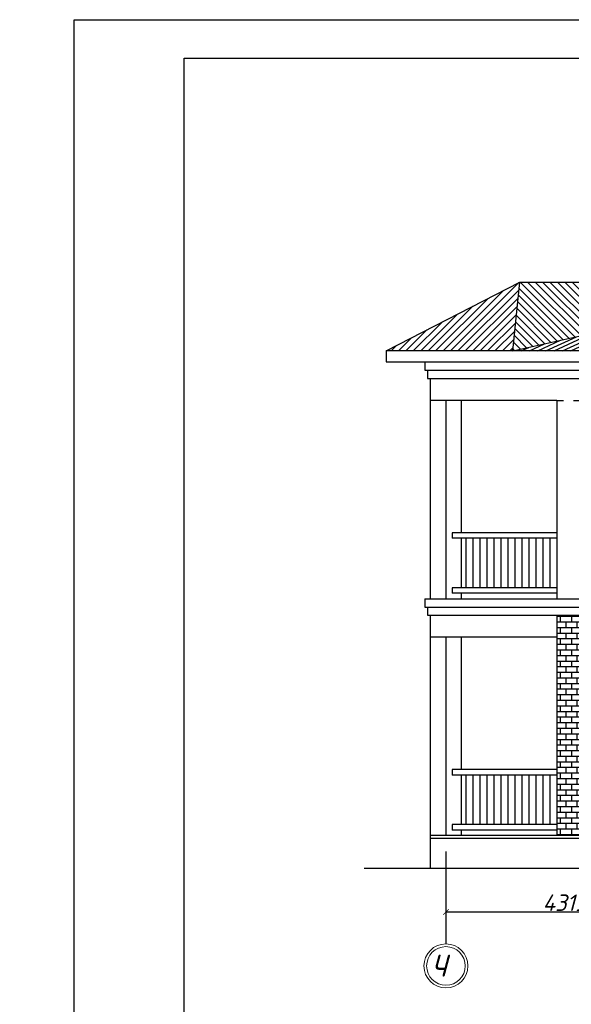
# Model space of a CAD drawing. Header units: millimetres. Extents: x 1112040 to 6903494, y -332921 to -150905.
# Tile 119 of 150: x 1925039 to 1935049, y -230115 to -212238. Entities that reach past the tile are written whole.
import ezdxf

# ---------------------------------------------------------------- set-up
doc = ezdxf.new("R2010")
doc.units = ezdxf.units.MM
doc.linetypes.add('ACAD_ISO03W100', pattern=[30, 12, -18])
doc.layers.add('os', color=253, linetype='Continuous')
doc.styles.get("Standard").update_dxf_attribs({"font": 'isocpeui.ttf'})
doc.dimstyles.get("Standard").update_dxf_attribs({"dimtxt": 300, "dimasz": 100, "dimexe": 50, "dimexo": 50, "dimgap": 20, "dimtad": 1, "dimdec": 0, "dimzin": 0, "dimdsep": 46, "dimtxsty": 'Standard', "dimblk": 'ARCHTICK', "dimcen": 20, "dimclrd": 1, "dimclre": 1, "dimclrt": 256, "dimadec": 0, "dimazin": 0, "dimtfac": 1, "dimtdec": 0, "dimtofl": 0, "dimtmove": 0, "dimatfit": 3, "dimldrblk": 'ARCHTICK', "dimfxl": 1, "dimtolj": 1, "dimtzin": 0, "dimarcsym": 0})

# ---------------------------------------------------------------- blocks, each defined once
blk = doc.blocks.new('_ArchTick')
at = {"color": 0, "linetype": 'ByBlock', "const_width": 0.15}
blk.add_lwpolyline([(-0.5, -0.5), (0.5, 0.5)], dxfattribs=at)
blk = doc.blocks.new('*D2106')
at = {"color": 1, "lineweight": -2, "transparency": 16777216}
for p, q in [((1932774, -227963), (1932774, -228490)), ((1937089, -228140), (1937089, -228490)), ((1937089, -228440), (1932774, -228440))]:
    blk.add_line(p, q, dxfattribs=at)
at = {"color": 1, "lineweight": -2, "transparency": 16777216, "xscale": 100, "yscale": 100, "zscale": 100, "rotation": 180}
blk.add_blockref('_ArchTick', (1932774, -228440), dxfattribs=at)
at = {"color": 1, "lineweight": -2, "transparency": 16777216, "xscale": 100, "yscale": 100, "zscale": 100}
blk.add_blockref('_ArchTick', (1937089, -228440), dxfattribs=at)
at = {"transparency": 16777216, "insert": (1934931, -228270), "char_height": 300, "attachment_point": 5}
blk.add_mtext('\\A1;4315', dxfattribs=at)

msp = doc.modelspace()

# ---------------------------------------------------------------- hatches: boundary and pattern name
h = msp.add_hatch()
h.set_pattern_fill('ANSI31', color=1, scale=30, style=0)
h.set_pattern_definition([(45, (1971022.44, -130917.58), (-67.35192, 67.35192), [])])
h.paths.add_polyline_path([(1934113.9, -217001.5), (1931688.9, -218251.5), (1933988.9, -218251.5)])
h = msp.add_hatch()
h.set_pattern_fill('ANSI31', color=1, scale=20, angle=340, style=0)
h.set_pattern_definition([(25, (1971022.44, -130917.58), (-26.83626, 57.550544), [])])
h.paths.add_polyline_path([(1933988.9, -218251.5), (1936088.9, -218251.5), (1939588.9, -217001.5)])
h = msp.add_hatch()
h.set_pattern_fill('ANSI31', color=1, scale=30, angle=90, style=0)
h.set_pattern_definition([(135, (1971022.44, -130917.58), (-67.35192, -67.35192), [])])
h.paths.add_polyline_path([(1939588.9, -217001.5), (1934113.9, -217001.5), (1933988.9, -218251.5)])
h = msp.add_hatch()
h.set_pattern_fill('ANSI31', color=1, scale=40, angle=45, style=0)
h.set_pattern_definition([(90, (1876755.27, -180755.04), (-127, 2e-14), [])])
h.paths.add_polyline_path([(1934871.8, -222551.5), (1934871.8, -221651.5), (1933054.6, -221651.5), (1933054.6, -222551.5)])
h = msp.add_hatch()
h.set_pattern_fill('AR-B816', color=35, scale=0.5, style=0)
h.set_pattern_definition([(0, (1971022.44, -130917.58), (0, 101.6), []), (90, (1971022.44, -130917.58), (-101.6, 101.6), [101.6, -101.6])])
h.paths.add_polyline_path([(1936888.9, -223051.5), (1934788.9, -223051.5), (1934788.9, -227051.5), (1935972.4, -227051.5), (1935972.4, -226281.5), (1935455.3, -226281.5), (1935455.3, -226381.5), (1935305.3, -226381.5), (1935305.3, -226281.5), (1935285.3, -226281.5), (1935285.3, -226201.5), (1935275.3, -226201.5, -1), (1935275.3, -226151.5), (1935305.3, -226151.5), (1935305.3, -224151.5), (1935285.3, -224151.5), (1935285.3, -224121.5), (1935265.3, -224121.5), (1935265.3, -224071.5), (1935245.3, -224071.5), (1935245.3, -223991.5), (1935225.3, -223991.5), (1935225.3, -223961.5), (1936709.5, -223961.5), (1936709.5, -223991.5), (1936689.5, -223991.5), (1936689.5, -224071.5), (1936669.5, -224071.5), (1936669.5, -224121.5), (1936649.5, -224121.5), (1936649.5, -224151.5), (1936629.5, -224151.5), (1936629.5, -226151.5), (1936669.5, -226151.5, -1), (1936669.5, -226201.5), (1936659.5, -226201.5), (1936659.5, -226281.5), (1936639.5, -226281.5), (1936639.5, -226381.5), (1936486, -226381.5), (1936486, -226281.5), (1935972.4, -226281.5), (1935972.4, -227051.5), (1936888.9, -227051.5)])
h = msp.add_hatch()
h.set_pattern_fill('ANSI31', color=1, scale=40, angle=45, style=0)
h.set_pattern_definition([(90, (1876755.27, -185055.04), (-127, 2e-14), [])])
h.paths.add_polyline_path([(1934871.8, -226851.5), (1934871.8, -225951.5), (1933054.6, -225951.5), (1933054.6, -226851.5)])

# ---------------------------------------------------------------- linework, layer by layer
for p, q in [((1931688.9, -218251.5), (1934113.9, -217001.5)), ((1933988.9, -218251.5), (1934113.9, -217001.5)), ((1933988.9, -218251.5), (1939588.9, -217001.5)), ((1934113.9, -217001.5), (1939588.9, -217001.5)), ((1953088.9, -218251.5), (1931688.9, -218251.5)), ((1931688.9, -218251.5), (1931688.9, -218451.5)), ((1931688.9, -218451.5), (1953288.9, -218451.5)), ((1932388.9, -218451.5), (1932388.9, -218601.5)), ((1932388.9, -218601.5), (1952388.9, -218601.5)), ((1932438.9, -218601.5), (1932438.9, -218751.5)), ((1932438.9, -218751.5), (1952338.9, -218751.5)), ((1932488.9, -218751.5), (1932488.9, -222751.5)), ((1934788.9, -219151.5), (1932488.9, -219151.5)), ((1932771.8, -219151.5), (1932771.8, -222751.5)), ((1933054.6, -221551.5), (1933054.6, -219151.5)), ((1934788.9, -219151.5), (1934788.9, -222751.5)), ((1934788.9, -221551.5), (1932886.8, -221551.5)), ((1932886.8, -221551.5), (1932886.8, -221651.5)), ((1934788.9, -221651.5), (1932886.8, -221651.5)), ((1933054.6, -222551.5), (1933054.6, -221651.5)), ((1934788.9, -222551.5), (1932886.8, -222551.5)), ((1932886.8, -222551.5), (1932886.8, -222651.5)), ((1934788.9, -222651.5), (1932886.8, -222651.5)), ((1933054.6, -222751.5), (1933054.6, -222651.5)), ((1932388.9, -222751.5), (1940450.6, -222751.5)), ((1932388.9, -222751.5), (1932388.9, -222901.5)), ((1932388.9, -222901.5), (1940153.6, -222901.5)), ((1932438.9, -222901.5), (1932438.9, -223051.5)), ((1932438.9, -223051.5), (1939856.6, -223051.5)), ((1932488.9, -223051.5), (1932488.9, -227651.5)), ((1934788.9, -223051.5), (1934788.9, -227051.5)), ((1934788.9, -223451.5), (1932488.9, -223451.5)), ((1932771.8, -223451.5), (1932771.8, -227051.5)), ((1933054.6, -225851.5), (1933054.6, -223451.5)), ((1934788.9, -225851.5), (1932886.8, -225851.5)), ((1932886.8, -225851.5), (1932886.8, -225951.5)), ((1934788.9, -225951.5), (1932886.8, -225951.5)), ((1933054.6, -226851.5), (1933054.6, -225951.5)), ((1934788.9, -226851.5), (1932886.8, -226851.5)), ((1932886.8, -226851.5), (1932886.8, -226951.5)), ((1934788.9, -226951.5), (1932886.8, -226951.5)), ((1933054.6, -227051.5), (1933054.6, -226951.5)), ((1952288.9, -227051.5), (1932488.9, -227051.5)), ((1939588.9, -227101.5), (1932488.9, -227101.5))]:
    msp.add_line(p, q)
at = {"color": 6, "linetype": 'ACAD_ISO03W100', "ltscale": 10}
msp.add_line((1934788.9, -219151.5), (1953011.7, -219151.5), dxfattribs=at)
at = {"lineweight": 30}
msp.add_line((1953682.2, -227651.5), (1931290.5, -227651.5), dxfattribs=at)
msp.add_lwpolyline([(1926025.8, -241937.9), (1926025.8, -212237.9), (2006025.8, -212237.9), (2006025.8, -241937.9), (1926025.8, -241937.9)])
msp.add_lwpolyline([(1928025.8, -241237.9), (1928025.8, -212937.9), (2005325.8, -212937.9), (2005325.8, -241237.9)], close=True)
at = {"layer": 'os'}
msp.add_line((1932773.9, -227343.1), (1932773.9, -229017.6), dxfattribs=at)
at = {"layer": 'os', "color": 0, "lineweight": 0}
for radius in [400, 350]:
    msp.add_circle((1932773.9, -229417.6), radius, dxfattribs=at)

# ---------------------------------------------------------------- texts
at = {"ltscale": 50}
msp.add_text('Ч', height=400, dxfattribs=at).set_placement((1932500.2, -229612.6))
at = {"ltscale": 100, "insert": (1278866.5, -225091.9), "char_height": 812.25, "width": 30724.842, "attachment_point": 1, "line_spacing_factor": 0.862598}
msp.add_mtext("\\pi677.61802;Toshkent viloyati, Qibray tumani, Ma'rifat MFY, Qoramurt \\P\\pi3956.15439;ko'chasida 50 o'rinli “Xospis” binosini qurish \\P\\pi6614.11944;(qo'shimcha ishlar va o'zgarishlar) ", dxfattribs=at)

# ---------------------------------------------------------------- dimensions: what is measured, and where the dimension line sits
dim = msp.add_linear_dim(base=(1932773.9, -228439.7), p1=(1937088.9, -228090), p2=(1932773.9, -227913.5), dimstyle='Standard', override={"dimtmove": 1})
dim.commit()
dim.dimension.update_dxf_attribs({"geometry": '*D2106', "text_midpoint": (1934931.4, -228269.7)})

doc.saveas('drawing.dxf')
